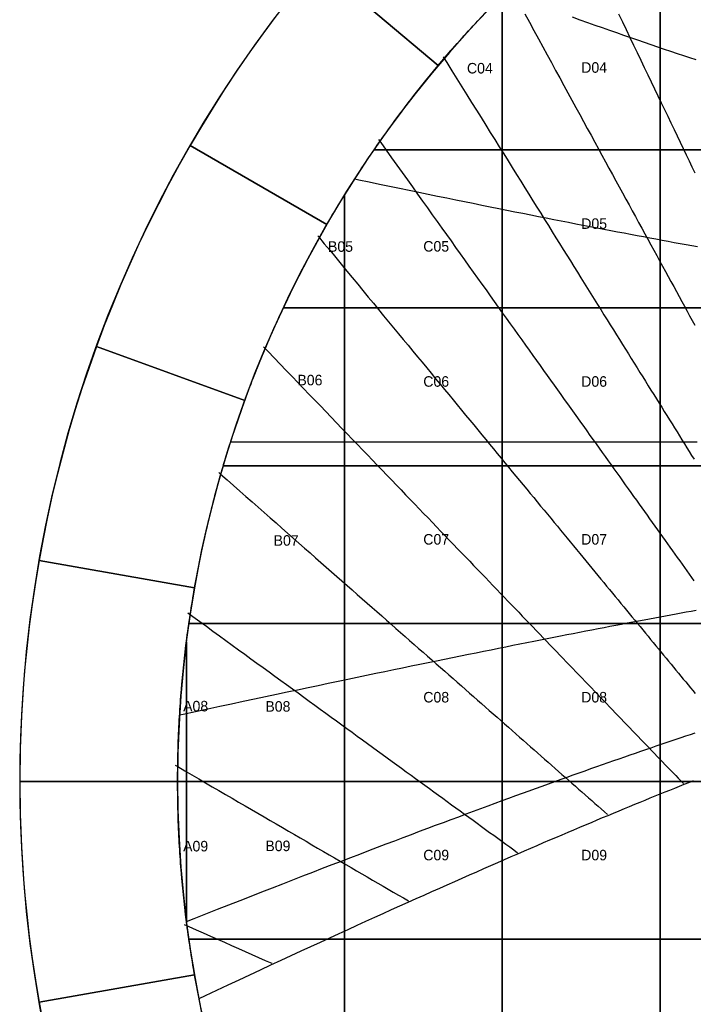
# Model space of a CAD drawing. Header units: millimetres. Extents: x -7250 to 7250, y -7250 to 7250.
# Tile 2 of 15: x -7250 to -3411, y -1271 to 4343. Entities that reach past the tile are written whole.
import ezdxf

# ---------------------------------------------------------------- set-up
doc = ezdxf.new("R2010")
doc.units = ezdxf.units.MM
for name, color, linetype in [('CUT', 1, 'Continuous'), ('DECL', 30, 'Continuous'), ('HOUR', 7, 'Continuous'), ('HOUR15', 9, 'Continuous'), ('HOUR30', 8, 'Continuous'), ('ID', 3, 'Continuous')]:
    doc.layers.add(name, color=color, linetype=linetype)

msp = doc.modelspace()

# ---------------------------------------------------------------- linework, layer by layer
at = {"layer": 'CUT'}
for points in [[(-4864.4, 4081.7), (-4792.4, 4166), (-4719, 4249), (-4644.1, 4330.7), (-4567.8, 4411.1), (-4490.1, 4490.1), (-4411.1, 4567.8), (-4330.7, 4644.1), (-4249, 4719), (-4166, 4792.4), (-4081.7, 4864.4), (-4660.2, 5553.8), (-4756.4, 5471.6), (-4851.2, 5387.8), (-4944.5, 5302.3), (-5036.3, 5215.2), (-5126.5, 5126.5), (-5215.2, 5036.3), (-5302.3, 4944.5), (-5387.8, 4851.2), (-5471.6, 4756.4), (-5553.8, 4660.2), (-4864.4, 4081.7)], [(-5499.3, 3175), (-5443, 3270.5), (-5385.1, 3365), (-5325.6, 3458.5), (-5264.4, 3550.9), (-5201.6, 3642.2), (-5137.3, 3732.4), (-5071.3, 3821.5), (-5003.9, 3909.5), (-4934.9, 3996.2), (-4864.4, 4081.7), (-5553.8, 4660.2), (-5634.3, 4562.6), (-5713.1, 4463.5), (-5790.1, 4363.2), (-5865.4, 4261.4), (-5938.9, 4158.4), (-6010.5, 4054.1), (-6080.4, 3948.6), (-6148.3, 3841.9), (-6214.5, 3734), (-6278.7, 3625), (-5499.3, 3175)], [(-3600, 3600), (-4500, 3600), (-4500, 4480.2), (-4490.1, 4490.1), (-4480.2, 4500), (-3600, 4500), (-3600, 3600)], [(-3600, 4500), (-2700, 4500), (-2700, 3600), (-3600, 3600), (-3600, 4500)], [(-5967, 2171.8), (-5928.2, 2275.6), (-5887.6, 2378.8), (-5845.2, 2481.1), (-5801, 2582.8), (-5755.1, 2683.6), (-5707.3, 2783.7), (-5657.9, 2882.8), (-5606.7, 2981.1), (-5553.8, 3078.5), (-5499.3, 3175), (-6278.7, 3625), (-6341, 3514.9), (-6401.4, 3403.7), (-6459.8, 3291.4), (-6516.3, 3178.2), (-6570.7, 3064), (-6623.2, 2948.8), (-6673.7, 2832.8), (-6722.1, 2715.9), (-6768.5, 2598.2), (-6812.8, 2479.6), (-5967, 2171.8)], [(-4500, 2700), (-5400, 2700), (-5400, 3341), (-5395.9, 3347.7), (-5385.6, 3364.3), (-5375.2, 3380.8), (-5364.8, 3397.2), (-5354.4, 3413.7), (-5343.9, 3430.1), (-5333.3, 3446.5), (-5322.7, 3462.8), (-5312.1, 3479.1), (-5301.4, 3495.4), (-5290.6, 3511.7), (-5279.8, 3527.9), (-5269, 3544.1), (-5258.1, 3560.2), (-5247.1, 3576.3), (-5236.1, 3592.4), (-5230.9, 3600), (-4500, 3600), (-4500, 2700)], [(-4500, 3600), (-3600, 3600), (-3600, 2700), (-4500, 2700), (-4500, 3600)], [(-3600, 3600), (-2700, 3600), (-2700, 2700), (-3600, 2700), (-3600, 3600)], [(-5747.4, 2700), (-5740.3, 2715), (-5732, 2732.6), (-5723.6, 2750.1), (-5715.1, 2767.7), (-5706.6, 2785.2), (-5698, 2802.7), (-5689.4, 2820.2), (-5680.7, 2837.6), (-5672, 2855), (-5663.2, 2872.4), (-5654.3, 2889.8), (-5645.5, 2907.1), (-5636.5, 2924.4), (-5627.5, 2941.7), (-5618.5, 2959), (-5609.4, 2976.2), (-5600.2, 2993.4), (-5591, 3010.5), (-5581.7, 3027.7), (-5572.4, 3044.8), (-5563, 3061.9), (-5553.6, 3078.9), (-5544.2, 3095.9), (-5534.6, 3112.9), (-5525.1, 3129.9), (-5515.4, 3146.8), (-5505.7, 3163.7), (-5496, 3180.6), (-5486.2, 3197.5), (-5476.4, 3214.3), (-5466.5, 3231.1), (-5456.6, 3247.8), (-5446.6, 3264.6), (-5436.5, 3281.2), (-5426.4, 3297.9), (-5416.3, 3314.5), (-5406.1, 3331.1), (-5400, 3341), (-5400, 2700), (-5747.4, 2700)], [(-5400, 1800), (-6089.5, 1800), (-6087.8, 1806), (-6082.2, 1824.7), (-6076.6, 1843.3), (-6070.9, 1861.9), (-6065.1, 1880.6), (-6059.3, 1899.2), (-6053.5, 1917.7), (-6047.6, 1936.3), (-6041.6, 1954.8), (-6035.6, 1973.4), (-6029.5, 1991.9), (-6023.4, 2010.4), (-6017.2, 2028.8), (-6010.9, 2047.3), (-6004.6, 2065.7), (-5998.2, 2084.1), (-5991.8, 2102.5), (-5985.3, 2120.9), (-5978.8, 2139.3), (-5972.2, 2157.6), (-5965.6, 2175.9), (-5958.9, 2194.2), (-5952.1, 2212.5), (-5945.3, 2230.7), (-5938.4, 2248.9), (-5931.5, 2267.1), (-5924.5, 2285.3), (-5917.5, 2303.5), (-5910.4, 2321.6), (-5903.2, 2339.8), (-5896, 2357.9), (-5888.8, 2375.9), (-5881.4, 2394), (-5874.1, 2412), (-5866.6, 2430), (-5859.2, 2448), (-5851.6, 2466), (-5844, 2483.9), (-5836.4, 2501.8), (-5828.7, 2519.7), (-5820.9, 2537.6), (-5813.1, 2555.5), (-5805.2, 2573.3), (-5797.3, 2591.1), (-5789.3, 2608.9), (-5781.3, 2626.6), (-5773.2, 2644.3), (-5765.1, 2662), (-5756.9, 2679.7), (-5748.6, 2697.4), (-5747.4, 2700), (-5400, 2700), (-5400, 1800)], [(-5400, 2700), (-4500, 2700), (-4500, 1800), (-5400, 1800), (-5400, 2700)], [(-4500, 2700), (-3600, 2700), (-3600, 1800), (-4500, 1800), (-4500, 2700)], [(-3600, 2700), (-2700, 2700), (-2700, 1800), (-3600, 1800), (-3600, 2700)], [(-6253.5, 1102.7), (-6233.3, 1211.6), (-6211.2, 1320.2), (-6187.2, 1428.4), (-6161.4, 1536.2), (-6133.6, 1643.5), (-6104, 1750.3), (-6072.5, 1856.6), (-6039.2, 1962.3), (-6004, 2067.4), (-5967, 2171.8), (-6812.8, 2479.6), (-6855, 2360.4), (-6895.2, 2240.4), (-6933.2, 2119.7), (-6969.1, 1998.4), (-7003, 1876.4), (-7034.6, 1753.9), (-7064.2, 1630.9), (-7091.6, 1507.4), (-7116.8, 1383.4), (-7139.9, 1258.9), (-6253.5, 1102.7)], [(-5400, 900), (-6285.9, 900), (-6284.1, 912.5), (-6281.3, 931.7), (-6278.4, 951), (-6275.4, 970.3), (-6272.4, 989.5), (-6269.4, 1008.7), (-6266.2, 1028), (-6263.1, 1047.2), (-6259.8, 1066.4), (-6256.5, 1085.6), (-6253.2, 1104.8), (-6249.7, 1124), (-6246.3, 1143.1), (-6242.7, 1162.3), (-6239.1, 1181.5), (-6235.5, 1200.6), (-6231.8, 1219.7), (-6228, 1238.8), (-6224.2, 1257.9), (-6220.3, 1277), (-6216.3, 1296.1), (-6212.3, 1315.2), (-6208.3, 1334.2), (-6204.1, 1353.3), (-6199.9, 1372.3), (-6195.7, 1391.3), (-6191.4, 1410.3), (-6187.1, 1429.3), (-6182.6, 1448.3), (-6178.2, 1467.2), (-6173.6, 1486.2), (-6169, 1505.1), (-6164.4, 1524), (-6159.7, 1542.9), (-6154.9, 1561.8), (-6150.1, 1580.7), (-6145.2, 1599.6), (-6140.3, 1618.4), (-6135.3, 1637.2), (-6130.3, 1656), (-6125.1, 1674.8), (-6120, 1693.6), (-6114.8, 1712.4), (-6109.5, 1731.1), (-6104.1, 1749.9), (-6098.7, 1768.6), (-6093.3, 1787.3), (-6089.5, 1800), (-5400, 1800), (-5400, 900)], [(-5400, 1800), (-4500, 1800), (-4500, 900), (-5400, 900), (-5400, 1800)], [(-4500, 1800), (-3600, 1800), (-3600, 900), (-4500, 900), (-4500, 1800)], [(-3600, 1800), (-2700, 1800), (-2700, 900), (-3600, 900), (-3600, 1800)], [(-6350, 0), (-6349, 110.8), (-6346.1, 221.6), (-6341.3, 332.3), (-6334.5, 443), (-6325.8, 553.4), (-6315.2, 663.8), (-6302.7, 773.9), (-6288.2, 883.7), (-6271.8, 993.4), (-6253.5, 1102.7), (-7139.9, 1258.9), (-7160.7, 1134.1), (-7179.4, 1009), (-7196, 883.6), (-7210.3, 757.8), (-7222.4, 631.9), (-7232.3, 505.7), (-7240.1, 379.4), (-7245.6, 253), (-7248.9, 126.5), (-7250, 0), (-6350, 0)], [(-5400, 0), (-6300, 0), (-6300, 795.3), (-6299.8, 796.6), (-6297.4, 816), (-6294.8, 835.3), (-6292.2, 854.6), (-6289.6, 873.9), (-6286.9, 893.2), (-6285.9, 900), (-5400, 900), (-5400, 0)], [(-5400, 900), (-4500, 900), (-4500, 0), (-5400, 0), (-5400, 900)], [(-4500, 900), (-3600, 900), (-3600, 0), (-4500, 0), (-4500, 900)], [(-3600, 900), (-2700, 900), (-2700, 0), (-3600, 0), (-3600, 900)], [(-6350, 0), (-6350, 19.5), (-6349.9, 39), (-6349.7, 58.4), (-6349.5, 77.9), (-6349.3, 97.4), (-6348.9, 116.9), (-6348.5, 136.4), (-6348.1, 155.8), (-6347.6, 175.3), (-6347, 194.8), (-6346.4, 214.3), (-6345.7, 233.7), (-6345, 253.2), (-6344.1, 272.7), (-6343.3, 292.1), (-6342.4, 311.6), (-6341.4, 331), (-6340.3, 350.5), (-6339.2, 369.9), (-6338.1, 389.4), (-6336.8, 408.8), (-6335.5, 428.3), (-6334.2, 447.7), (-6332.8, 467.1), (-6331.3, 486.6), (-6329.8, 506), (-6328.2, 525.4), (-6326.6, 544.8), (-6324.9, 564.2), (-6323.1, 583.6), (-6321.3, 603), (-6319.4, 622.4), (-6317.5, 641.8), (-6315.5, 661.2), (-6313.4, 680.5), (-6311.3, 699.9), (-6309.1, 719.3), (-6306.9, 738.6), (-6304.6, 758), (-6302.2, 777.3), (-6300, 795.3), (-6300, 0), (-6350, 0)], [(-6300, -795.3), (-6302.2, -777.3), (-6304.6, -758), (-6306.9, -738.6), (-6309.1, -719.3), (-6311.3, -699.9), (-6313.4, -680.5), (-6315.5, -661.2), (-6317.5, -641.8), (-6319.4, -622.4), (-6321.3, -603), (-6323.1, -583.6), (-6324.9, -564.2), (-6326.6, -544.8), (-6328.2, -525.4), (-6329.8, -506), (-6331.3, -486.6), (-6332.8, -467.1), (-6334.2, -447.7), (-6335.5, -428.3), (-6336.8, -408.8), (-6338.1, -389.4), (-6339.2, -369.9), (-6340.3, -350.5), (-6341.4, -331), (-6342.4, -311.6), (-6343.3, -292.1), (-6344.1, -272.7), (-6345, -253.2), (-6345.7, -233.7), (-6346.4, -214.3), (-6347, -194.8), (-6347.6, -175.3), (-6348.1, -155.8), (-6348.5, -136.4), (-6348.9, -116.9), (-6349.3, -97.4), (-6349.5, -77.9), (-6349.7, -58.4), (-6349.9, -39), (-6350, -19.5), (-6350, 0), (-6300, 0), (-6300, -795.3)], [(-5400, 0), (-5400, -900), (-6285.9, -900), (-6286.9, -893.2), (-6289.6, -873.9), (-6292.2, -854.6), (-6294.8, -835.3), (-6297.4, -816), (-6299.8, -796.6), (-6300, -795.3), (-6300, 0), (-5400, 0)], [(-5400, 0), (-4500, 0), (-4500, -900), (-5400, -900), (-5400, 0)], [(-4500, 0), (-3600, 0), (-3600, -900), (-4500, -900), (-4500, 0)], [(-3600, 0), (-2700, 0), (-2700, -900), (-3600, -900), (-3600, 0)], [(-6253.5, -1102.7), (-6271.8, -993.4), (-6288.2, -883.7), (-6302.7, -773.9), (-6315.2, -663.8), (-6325.8, -553.4), (-6334.5, -443), (-6341.3, -332.3), (-6346.1, -221.6), (-6349, -110.8), (-6350, 0), (-7250, 0), (-7248.9, -126.5), (-7245.6, -253), (-7240.1, -379.4), (-7232.3, -505.7), (-7222.4, -631.9), (-7210.3, -757.8), (-7196, -883.6), (-7179.4, -1009), (-7160.7, -1134.1), (-7139.9, -1258.9), (-6253.5, -1102.7)], [(-5400, -900), (-4500, -900), (-4500, -1800), (-5400, -1800), (-5400, -900)], [(-4500, -900), (-3600, -900), (-3600, -1800), (-4500, -1800), (-4500, -900)], [(-3600, -900), (-2700, -900), (-2700, -1800), (-3600, -1800), (-3600, -900)], [(-5967, -2171.8), (-6004, -2067.4), (-6039.2, -1962.3), (-6072.5, -1856.6), (-6104, -1750.3), (-6133.6, -1643.5), (-6161.4, -1536.2), (-6187.2, -1428.4), (-6211.2, -1320.2), (-6233.3, -1211.6), (-6253.5, -1102.7), (-7139.9, -1258.9), (-7116.8, -1383.4), (-7091.6, -1507.4), (-7064.2, -1630.9), (-7034.6, -1753.9), (-7003, -1876.4), (-6969.1, -1998.4), (-6933.2, -2119.7), (-6895.2, -2240.4), (-6855, -2360.4), (-6812.8, -2479.6), (-5967, -2171.8)]]:
    msp.add_lwpolyline(points, close=True, dxfattribs=at)
for points in [[(-4500, 4480.2), (-4500, 3600), (-5230.9, 3600), (-5230.9, 3600), (-5225.1, 3608.4), (-5214, 3624.5), (-5202.9, 3640.4), (-5191.7, 3656.4), (-5180.4, 3672.3), (-5169.1, 3688.2), (-5157.8, 3704), (-5146.4, 3719.8), (-5135, 3735.6), (-5123.5, 3751.3), (-5111.9, 3767), (-5100.4, 3782.7), (-5088.7, 3798.3), (-5077.1, 3813.9), (-5065.3, 3829.5), (-5053.6, 3845), (-5041.7, 3860.5), (-5029.9, 3875.9), (-5018, 3891.3), (-5006, 3906.7), (-4994, 3922.1), (-4981.9, 3937.4), (-4969.8, 3952.6), (-4957.7, 3967.9), (-4945.5, 3983), (-4933.2, 3998.2), (-4921, 4013.3), (-4908.6, 4028.4), (-4896.2, 4043.4), (-4883.8, 4058.4), (-4871.3, 4073.4), (-4858.8, 4088.3), (-4846.2, 4103.2), (-4833.6, 4118.1), (-4821, 4132.9), (-4808.3, 4147.6), (-4795.5, 4162.4), (-4782.7, 4177.1), (-4769.9, 4191.7), (-4757, 4206.3), (-4744.1, 4220.9), (-4731.1, 4235.4), (-4718.1, 4249.9), (-4705, 4264.4), (-4691.9, 4278.8), (-4678.8, 4293.2), (-4665.6, 4307.5), (-4652.4, 4321.8), (-4639.1, 4336.1), (-4625.7, 4350.3)], [(-6220.3, -1277), (-6224.2, -1257.9), (-6228, -1238.8), (-6231.8, -1219.7), (-6235.5, -1200.6), (-6239.1, -1181.5), (-6242.7, -1162.3), (-6246.3, -1143.1), (-6249.7, -1124), (-6253.2, -1104.8), (-6256.5, -1085.6), (-6259.8, -1066.4), (-6263.1, -1047.2), (-6266.2, -1028), (-6269.4, -1008.7), (-6272.4, -989.5), (-6275.4, -970.3), (-6278.4, -951), (-6281.3, -931.7), (-6284.1, -912.5), (-6285.9, -900), (-5400, -900), (-5400, -1800)]]:
    msp.add_lwpolyline(points, dxfattribs=at)
for radius in [7250, 6350]:
    msp.add_circle((0, 0), radius, dxfattribs=at)
at = {"layer": 'DECL'}
for points in [[(-4101.1, 4358), (-4057.6, 4342.5), (-4014.6, 4327.2), (-3972.3, 4312.3), (-3930.5, 4297.5), (-3889.2, 4283.1), (-3848.5, 4268.8), (-3808.3, 4254.8), (-3768.6, 4241), (-3729.4, 4227.5), (-3690.6, 4214.1), (-3652.4, 4201), (-3614.6, 4188.1), (-3577.3, 4175.4), (-3540.4, 4162.9), (-3504, 4150.6), (-3468, 4138.5), (-3432.4, 4126.6), (-3397.2, 4114.8)], [(-5340.8, 3434.9), (-5317, 3429.9), (-5257.7, 3417.5), (-5199.3, 3405.4), (-5141.9, 3393.5), (-5085.5, 3381.8), (-5030, 3370.3), (-4975.4, 3359.1), (-4921.6, 3348), (-4868.7, 3337.2), (-4816.7, 3326.5), (-4765.4, 3316.1), (-4714.9, 3305.8), (-4665.2, 3295.7), (-4616.3, 3285.8), (-4568, 3276.1), (-4520.5, 3266.6), (-4473.7, 3257.2), (-4427.5, 3247.9), (-4382, 3238.9), (-4337.2, 3230), (-4292.9, 3221.2), (-4249.3, 3212.6), (-4206.3, 3204.1), (-4163.9, 3195.8), (-4122, 3187.6), (-4080.7, 3179.5), (-4040, 3171.6), (-3999.7, 3163.8), (-3960, 3156.2), (-3920.8, 3148.6), (-3882.1, 3141.2), (-3843.9, 3133.9), (-3806.2, 3126.7), (-3768.9, 3119.6), (-3732.1, 3112.6), (-3695.7, 3105.8), (-3659.8, 3099), (-3624.3, 3092.4), (-3589.2, 3085.8), (-3554.5, 3079.4), (-3520.2, 3073), (-3486.3, 3066.8), (-3452.8, 3060.6), (-3419.7, 3054.5), (-3386.9, 3048.6)], [(-6047.7, 1935.9), (-6004.2, 1935.9), (-5936, 1935.9), (-5869.1, 1935.9), (-5803.4, 1935.9), (-5738.9, 1935.9), (-5675.5, 1935.9), (-5613.3, 1935.9), (-5552.2, 1935.9), (-5492.1, 1935.9), (-5433.1, 1935.9), (-5375, 1935.9), (-5317.9, 1935.9), (-5261.8, 1935.9), (-5206.6, 1935.9), (-5152.3, 1935.9), (-5098.9, 1935.9), (-5046.3, 1935.9), (-4994.5, 1935.9), (-4943.6, 1935.9), (-4893.4, 1935.9), (-4844.1, 1935.9), (-4795.4, 1935.9), (-4747.5, 1935.9), (-4700.3, 1935.9), (-4653.8, 1935.9), (-4607.9, 1935.9), (-4562.8, 1935.9), (-4518.2, 1935.9), (-4474.3, 1935.9), (-4431, 1935.9), (-4388.4, 1935.9), (-4346.2, 1935.9), (-4304.7, 1935.9), (-4263.7, 1935.9), (-4223.3, 1935.9), (-4183.4, 1935.9), (-4144.1, 1935.9), (-4105.2, 1935.9), (-4066.8, 1935.9), (-4029, 1935.9), (-3991.6, 1935.9), (-3954.6, 1935.9), (-3918.2, 1935.9), (-3882.1, 1935.9), (-3846.5, 1935.9), (-3811.4, 1935.9), (-3776.6, 1935.9), (-3742.3, 1935.9), (-3708.4, 1935.9), (-3674.9, 1935.9), (-3641.7, 1935.9), (-3608.9, 1935.9), (-3576.5, 1935.9), (-3544.5, 1935.9), (-3512.8, 1935.9), (-3481.5, 1935.9), (-3450.5, 1935.9), (-3419.8, 1935.9), (-3389.5, 1935.9)], [(-6338.7, 379), (-6318.4, 383.4), (-6247.6, 398.6), (-6178.1, 413.6), (-6109.9, 428.2), (-6043, 442.6), (-5977.3, 456.6), (-5912.8, 470.4), (-5849.4, 483.9), (-5787.2, 497.2), (-5726.1, 510.1), (-5666, 522.9), (-5607, 535.3), (-5549, 547.6), (-5492, 559.6), (-5435.9, 571.4), (-5380.7, 582.9), (-5326.5, 594.3), (-5273.1, 605.4), (-5220.5, 616.4), (-5168.9, 627.1), (-5118, 637.7), (-5067.9, 648), (-5018.6, 658.2), (-4970, 668.2), (-4922.2, 678.1), (-4875, 687.7), (-4828.6, 697.2), (-4782.9, 706.6), (-4737.8, 715.7), (-4693.3, 724.8), (-4649.5, 733.6), (-4606.4, 742.3), (-4563.8, 750.9), (-4521.8, 759.4), (-4480.4, 767.7), (-4439.5, 775.9), (-4399.2, 783.9), (-4359.4, 791.8), (-4320.2, 799.6), (-4281.5, 807.3), (-4243.2, 814.8), (-4205.5, 822.2), (-4168.2, 829.6), (-4131.5, 836.8), (-4095.1, 843.8), (-4059.2, 850.8), (-4023.8, 857.7), (-3988.8, 864.5), (-3954.2, 871.2), (-3920.1, 877.7), (-3886.3, 884.2), (-3852.9, 890.6), (-3819.9, 896.9), (-3787.3, 903.1), (-3755.1, 909.2), (-3723.3, 915.2), (-3691.8, 921.2), (-3660.6, 927), (-3629.8, 932.8), (-3599.3, 938.5), (-3569.2, 944.1), (-3539.4, 949.6), (-3509.9, 955.1), (-3480.7, 960.5), (-3451.8, 965.8), (-3423.2, 971), (-3395, 976.2)], [(-6299.6, -798.5), (-6255.5, -781.1), (-6188.4, -754.6), (-6122.5, -728.7), (-6057.7, -703.2), (-5994.2, -678.3), (-5931.8, -653.9), (-5870.5, -629.9), (-5810.2, -606.4), (-5751, -583.4), (-5692.8, -560.8), (-5635.6, -538.6), (-5579.4, -516.8), (-5524.1, -495.5), (-5469.7, -474.5), (-5416.2, -454), (-5363.5, -433.8), (-5311.7, -413.9), (-5260.7, -394.4), (-5210.5, -375.3), (-5161.1, -356.5), (-5112.4, -338), (-5064.5, -319.9), (-5017.3, -302.1), (-4970.8, -284.5), (-4925, -267.3), (-4879.8, -250.3), (-4835.3, -233.7), (-4791.4, -217.3), (-4748.2, -201.2), (-4705.5, -185.3), (-4663.5, -169.7), (-4622, -154.4), (-4581.1, -139.3), (-4540.8, -124.5), (-4501, -109.8), (-4461.7, -95.4), (-4423, -81.3), (-4384.7, -67.3), (-4347, -53.6), (-4309.7, -40.1), (-4272.9, -26.8), (-4236.5, -13.7), (-4200.7, -0.8), (-4165.2, 11.9), (-4130.2, 24.5), (-4095.6, 36.8), (-4061.5, 49), (-4027.7, 61), (-3994.4, 72.8), (-3961.4, 84.4), (-3928.8, 95.9), (-3896.6, 107.2), (-3864.8, 118.3), (-3833.3, 129.3), (-3802.2, 140.1), (-3771.4, 150.8), (-3741, 161.3), (-3710.9, 171.7), (-3681.1, 182), (-3651.7, 192.1), (-3622.5, 202), (-3593.7, 211.8), (-3565.2, 221.5), (-3537, 231.1), (-3509, 240.5), (-3481.4, 249.8), (-3454, 259), (-3426.9, 268.1), (-3400.1, 277)], [(-6228.2, -1237.6), (-6191.4, -1220.3), (-6126.5, -1189.9), (-6062.7, -1160.1), (-6000.1, -1130.8), (-5938.6, -1102.1), (-5878.1, -1074), (-5818.8, -1046.4), (-5760.4, -1019.4), (-5703, -992.9), (-5646.6, -966.8), (-5591.2, -941.3), (-5536.6, -916.2), (-5482.9, -891.6), (-5430.1, -867.4), (-5378.2, -843.6), (-5327, -820.3), (-5276.7, -797.4), (-5227.1, -774.9), (-5178.3, -752.8), (-5130.3, -731.1), (-5082.9, -709.7), (-5036.3, -688.8), (-4990.4, -668.1), (-4945.1, -647.9), (-4900.5, -627.9), (-4856.5, -608.3), (-4813.2, -589), (-4770.4, -570.1), (-4728.3, -551.4), (-4686.7, -533), (-4645.8, -515), (-4605.3, -497.2), (-4565.4, -479.7), (-4526.1, -462.5), (-4487.2, -445.5), (-4448.9, -428.8), (-4411.1, -412.4), (-4373.7, -396.2), (-4336.9, -380.3), (-4300.5, -364.6), (-4264.5, -349.2), (-4229, -333.9), (-4193.9, -318.9), (-4159.3, -304.2), (-4125.1, -289.6), (-4091.3, -275.3), (-4057.9, -261.1), (-4024.9, -247.2), (-3992.2, -233.5), (-3960, -220), (-3928.1, -206.6), (-3896.6, -193.5), (-3865.4, -180.5), (-3834.6, -167.7), (-3804.1, -155.1), (-3774, -142.7), (-3744.2, -130.4), (-3714.7, -118.3), (-3685.5, -106.4), (-3656.7, -94.6), (-3628.1, -83), (-3599.9, -71.6), (-3571.9, -60.3), (-3544.3, -49.1), (-3516.9, -38.1), (-3489.8, -27.3), (-3462.9, -16.6), (-3436.4, -6), (-3410, 4.4)]]:
    msp.add_lwpolyline(points, dxfattribs=at)
at = {"layer": 'HOUR'}
for points in [[(-3837.4, 4376.9), (-3815.5, 4331.1), (-3793.9, 4286.1), (-3772.6, 4241.6), (-3751.6, 4197.8), (-3730.9, 4154.6), (-3710.6, 4112.1), (-3690.5, 4070.1), (-3670.6, 4028.7), (-3651.1, 3987.9), (-3631.8, 3947.6), (-3612.8, 3907.9), (-3594, 3868.6), (-3575.5, 3830), (-3557.2, 3791.8), (-3539.1, 3754.1), (-3521.3, 3716.9), (-3503.7, 3680.1), (-3486.4, 3643.8), (-3469.2, 3608), (-3452.3, 3572.6), (-3435.5, 3537.7), (-3419, 3503.1), (-3402.7, 3469)], [(-5551.2, 3110.2), (-5547.6, 3105.9), (-5514.4, 3065.6), (-5481.6, 3025.8), (-5449.2, 2986.6), (-5417.3, 2947.9), (-5385.8, 2909.6), (-5354.7, 2871.9), (-5324, 2834.6), (-5293.7, 2797.8), (-5263.7, 2761.5), (-5234.1, 2725.6), (-5204.9, 2690.1), (-5176, 2655.1), (-5147.5, 2620.5), (-5119.3, 2586.3), (-5091.4, 2552.5), (-5063.9, 2519.1), (-5036.7, 2486.1), (-5009.8, 2453.4), (-4983.2, 2421.2), (-4956.8, 2389.2), (-4930.8, 2357.7), (-4905.1, 2326.5), (-4879.7, 2295.6), (-4854.5, 2265.1), (-4829.6, 2234.9), (-4805, 2205), (-4780.6, 2175.4), (-4756.5, 2146.1), (-4732.6, 2117.2), (-4709, 2088.5), (-4685.6, 2060.1), (-4662.4, 2032.1), (-4639.5, 2004.3), (-4616.8, 1976.7), (-4594.3, 1949.5), (-4572.1, 1922.5), (-4550.1, 1895.7), (-4528.2, 1869.3), (-4506.6, 1843), (-4485.2, 1817.1), (-4464, 1791.3), (-4443, 1765.8), (-4422.1, 1740.6), (-4401.5, 1715.5), (-4381.1, 1690.7), (-4360.8, 1666.1), (-4340.7, 1641.8), (-4320.8, 1617.6), (-4301, 1593.7), (-4281.5, 1569.9), (-4262.1, 1546.4), (-4242.8, 1523), (-4223.8, 1499.9), (-4204.8, 1476.9), (-4186.1, 1454.2), (-4167.5, 1431.6), (-4149, 1409.2), (-4130.7, 1387), (-4112.5, 1365), (-4094.5, 1343.1), (-4076.6, 1321.4), (-4058.9, 1299.9), (-4041.3, 1278.5), (-4023.8, 1257.3), (-4006.5, 1236.3), (-3989.3, 1215.4), (-3972.2, 1194.7), (-3955.2, 1174.1), (-3938.4, 1153.7), (-3921.7, 1133.4), (-3905.1, 1113.3), (-3888.6, 1093.3), (-3872.3, 1073.5), (-3856, 1053.8), (-3839.9, 1034.2), (-3823.9, 1014.8), (-3808, 995.5), (-3792.2, 976.3), (-3776.5, 957.3), (-3760.9, 938.4), (-3745.4, 919.6), (-3730, 900.9), (-3714.7, 882.3), (-3699.5, 863.9), (-3684.4, 845.6), (-3669.4, 827.4), (-3654.5, 809.3), (-3639.7, 791.3), (-3625, 773.5), (-3610.3, 755.7), (-3595.8, 738), (-3581.3, 720.5), (-3566.9, 703), (-3552.6, 685.7), (-3538.4, 668.4), (-3524.3, 651.3), (-3510.2, 634.2), (-3496.2, 617.3), (-3482.3, 600.4), (-3468.5, 583.7), (-3454.8, 567), (-3441.1, 550.4), (-3427.5, 533.9), (-3414, 517.5), (-3400.5, 501.2)], [(-6364.3, 93.3), (-6348.9, 84.3), (-6308.8, 61), (-6269.1, 37.8), (-6229.8, 14.9), (-6190.9, -7.7), (-6152.4, -30.2), (-6114.3, -52.4), (-6076.5, -74.3), (-6039.2, -96.1), (-6002.2, -117.7), (-5965.6, -139), (-5929.3, -160.1), (-5893.4, -181.1), (-5857.8, -201.8), (-5822.6, -222.3), (-5787.6, -242.7), (-5753, -262.8), (-5718.8, -282.8), (-5684.8, -302.6), (-5651.1, -322.2), (-5617.8, -341.6), (-5584.7, -360.9), (-5552, -380), (-5519.5, -398.9), (-5487.3, -417.7), (-5455.3, -436.3), (-5423.7, -454.7), (-5392.3, -473), (-5361.1, -491.2), (-5330.3, -509.1), (-5299.6, -527), (-5269.3, -544.7), (-5239.1, -562.2), (-5209.3, -579.6), (-5179.6, -596.9), (-5150.2, -614.1), (-5121, -631.1), (-5092, -648), (-5063.3, -664.7), (-5034.8, -681.3)]]:
    msp.add_lwpolyline(points, dxfattribs=at)
at = {"layer": 'HOUR15'}
for points in [[(-4372, 4375.9), (-4345.7, 4327.8), (-4319.8, 4280.4), (-4294.3, 4233.7), (-4269.2, 4187.7), (-4244.5, 4142.4), (-4220.1, 4097.7), (-4196, 4053.6), (-4172.3, 4010.2), (-4149, 3967.4), (-4125.9, 3925.2), (-4103.2, 3883.5), (-4080.8, 3842.4), (-4058.6, 3801.9), (-4036.8, 3761.9), (-4015.3, 3722.5), (-3994, 3683.6), (-3973.1, 3645.1), (-3952.3, 3607.2), (-3931.9, 3569.8), (-3911.7, 3532.8), (-3891.8, 3496.3), (-3872.1, 3460.2), (-3852.7, 3424.6), (-3833.5, 3389.4), (-3814.5, 3354.6), (-3795.7, 3320.3), (-3777.2, 3286.3), (-3758.9, 3252.8), (-3740.8, 3219.6), (-3722.9, 3186.9), (-3705.2, 3154.5), (-3687.7, 3122.4), (-3670.5, 3090.8), (-3653.4, 3059.4), (-3636.4, 3028.5), (-3619.7, 2997.8), (-3603.2, 2967.5), (-3586.8, 2937.5), (-3570.6, 2907.9), (-3554.6, 2878.5), (-3538.7, 2849.5), (-3523.1, 2820.7), (-3507.5, 2792.3), (-3492.2, 2764.1), (-3476.9, 2736.3), (-3461.9, 2708.7), (-3447, 2681.3), (-3432.2, 2654.3), (-3417.6, 2627.5), (-3403.1, 2601)], [(-5204.8, 3659.1), (-5192.8, 3642.4), (-5161.6, 3598.6), (-5130.8, 3555.5), (-5100.4, 3513), (-5070.4, 3471), (-5040.9, 3429.7), (-5011.7, 3388.8), (-4982.9, 3348.6), (-4954.6, 3308.8), (-4926.5, 3269.6), (-4898.9, 3230.9), (-4871.6, 3192.7), (-4844.6, 3154.9), (-4818, 3117.7), (-4791.7, 3080.9), (-4765.7, 3044.5), (-4740.1, 3008.6), (-4714.8, 2973.2), (-4689.7, 2938.1), (-4665, 2903.5), (-4640.6, 2869.3), (-4616.4, 2835.5), (-4592.5, 2802), (-4568.9, 2769), (-4545.6, 2736.3), (-4522.5, 2704.1), (-4499.7, 2672.1), (-4477.2, 2640.5), (-4454.9, 2609.3), (-4432.8, 2578.4), (-4411, 2547.9), (-4389.4, 2517.6), (-4368, 2487.7), (-4346.9, 2458.1), (-4325.9, 2428.8), (-4305.2, 2399.8), (-4284.7, 2371.1), (-4264.4, 2342.7), (-4244.4, 2314.6), (-4224.5, 2286.8), (-4204.8, 2259.2), (-4185.3, 2231.9), (-4166, 2204.9), (-4146.9, 2178.1), (-4127.9, 2151.6), (-4109.2, 2125.4), (-4090.6, 2099.3), (-4072.2, 2073.6), (-4053.9, 2048), (-4035.8, 2022.7), (-4017.9, 1997.7), (-4000.2, 1972.8), (-3982.6, 1948.2), (-3965.1, 1923.8), (-3947.9, 1899.6), (-3930.7, 1875.6), (-3913.7, 1851.8), (-3896.9, 1828.2), (-3880.2, 1804.8), (-3863.6, 1781.6), (-3847.2, 1758.6), (-3830.9, 1735.8), (-3814.7, 1713.2), (-3798.7, 1690.8), (-3782.8, 1668.5), (-3767, 1646.4), (-3751.4, 1624.5), (-3735.9, 1602.8), (-3720.5, 1581.2), (-3705.2, 1559.8), (-3690, 1538.6), (-3674.9, 1517.5), (-3660, 1496.6), (-3645.1, 1475.8), (-3630.4, 1455.2), (-3615.8, 1434.7), (-3601.3, 1414.4), (-3586.9, 1394.2), (-3572.6, 1374.2), (-3558.3, 1354.3), (-3544.2, 1334.5), (-3530.2, 1314.9), (-3516.3, 1295.4), (-3502.5, 1276.1), (-3488.8, 1256.9), (-3475.1, 1237.8), (-3461.6, 1218.8), (-3448.1, 1200), (-3434.7, 1181.2), (-3421.4, 1162.6), (-3408.2, 1144.1)], [(-5861.4, 2478.4), (-5834.5, 2450.4), (-5799.8, 2414.3), (-5765.5, 2378.6), (-5731.6, 2343.3), (-5698.1, 2308.5), (-5665, 2274), (-5632.3, 2240), (-5600.1, 2206.4), (-5568.1, 2173.2), (-5536.6, 2140.4), (-5505.4, 2107.9), (-5474.6, 2075.9), (-5444.1, 2044.2), (-5414, 2012.8), (-5384.2, 1981.8), (-5354.8, 1951.1), (-5325.6, 1920.8), (-5296.8, 1890.8), (-5268.3, 1861.1), (-5240.1, 1831.8), (-5212.2, 1802.7), (-5184.5, 1774), (-5157.2, 1745.5), (-5130.1, 1717.4), (-5103.4, 1689.5), (-5076.9, 1661.9), (-5050.6, 1634.6), (-5024.6, 1607.6), (-4998.9, 1580.8), (-4973.4, 1554.3), (-4948.2, 1528), (-4923.2, 1502), (-4898.5, 1476.3), (-4873.9, 1450.7), (-4849.6, 1425.5), (-4825.6, 1400.4), (-4801.7, 1375.6), (-4778.1, 1351), (-4754.7, 1326.6), (-4731.5, 1302.5), (-4708.5, 1278.6), (-4685.7, 1254.8), (-4663.1, 1231.3), (-4640.7, 1208), (-4618.5, 1184.9), (-4596.4, 1161.9), (-4574.6, 1139.2), (-4552.9, 1116.7), (-4531.5, 1094.3), (-4510.2, 1072.1), (-4489, 1050.2), (-4468.1, 1028.3), (-4447.3, 1006.7), (-4426.6, 985.2), (-4406.2, 963.9), (-4385.9, 942.8), (-4365.7, 921.8), (-4345.7, 901), (-4325.9, 880.4), (-4306.2, 859.9), (-4286.6, 839.5), (-4267.2, 819.3), (-4247.9, 799.3), (-4228.8, 779.4), (-4209.8, 759.6), (-4191, 740), (-4172.2, 720.5), (-4153.7, 701.1), (-4135.2, 681.9), (-4116.9, 662.8), (-4098.6, 643.9), (-4080.6, 625.1), (-4062.6, 606.4), (-4044.7, 587.8), (-4027, 569.3), (-4009.4, 551), (-3991.9, 532.8), (-3974.5, 514.7), (-3957.2, 496.7), (-3940.1, 478.8), (-3923, 461.1), (-3906, 443.4), (-3889.2, 425.9), (-3872.4, 408.4), (-3855.8, 391.1), (-3839.2, 373.9), (-3822.7, 356.7), (-3806.4, 339.7), (-3790.1, 322.8), (-3773.9, 305.9), (-3757.8, 289.2), (-3741.8, 272.6), (-3725.9, 256), (-3710.1, 239.5), (-3694.4, 223.2), (-3678.7, 206.9), (-3663.2, 190.7), (-3647.7, 174.6), (-3632.3, 158.5), (-3617, 142.6), (-3601.7, 126.7), (-3586.6, 111), (-3571.5, 95.2), (-3556.5, 79.6), (-3541.5, 64.1), (-3526.6, 48.6), (-3511.8, 33.2), (-3497.1, 17.9), (-3482.5, 2.6), (-3467.9, -12.6)], [(-6291.9, 961), (-6262.5, 939.6), (-6224.2, 911.8), (-6186.3, 884.2), (-6148.9, 857), (-6111.8, 830), (-6075.2, 803.4), (-6038.9, 777), (-6003.1, 750.9), (-5967.6, 725.1), (-5932.4, 699.5), (-5897.7, 674.2), (-5863.3, 649.2), (-5829.2, 624.4), (-5795.5, 599.8), (-5762.1, 575.5), (-5729, 551.5), (-5696.3, 527.7), (-5663.8, 504.1), (-5631.7, 480.7), (-5599.9, 457.6), (-5568.4, 434.6), (-5537.2, 411.9), (-5506.3, 389.4), (-5475.6, 367.1), (-5445.2, 345), (-5415.1, 323.1), (-5385.3, 301.4), (-5355.8, 279.9), (-5326.5, 258.6), (-5297.4, 237.5), (-5268.6, 216.5), (-5240.1, 195.7), (-5211.8, 175.1), (-5183.7, 154.7), (-5155.9, 134.5), (-5128.2, 114.4), (-5100.9, 94.4), (-5073.7, 74.7), (-5046.8, 55.1), (-5020, 35.6), (-4993.5, 16.3), (-4967.2, -2.8), (-4941.1, -21.8), (-4915.2, -40.6), (-4889.5, -59.3), (-4864, -77.9), (-4838.7, -96.3), (-4813.6, -114.6), (-4788.6, -132.7), (-4763.8, -150.8), (-4739.3, -168.7), (-4714.9, -186.4), (-4690.6, -204), (-4666.6, -221.6), (-4642.7, -238.9), (-4618.9, -256.2), (-4595.4, -273.4), (-4572, -290.4), (-4548.7, -307.3), (-4525.6, -324.1), (-4502.7, -340.8), (-4479.9, -357.4), (-4457.2, -373.8), (-4434.8, -390.2), (-4412.4, -406.5)], [(-6312.4, -815.6), (-6286.7, -827), (-6245.1, -845.4), (-6203.9, -863.7), (-6163.1, -881.7), (-6122.7, -899.6), (-6082.7, -917.4), (-6043.1, -934.9), (-6003.8, -952.3), (-5965, -969.5), (-5926.5, -986.6), (-5888.3, -1003.5), (-5850.5, -1020.2), (-5813.1, -1036.8)]]:
    msp.add_lwpolyline(points, dxfattribs=at)
at = {"layer": 'HOUR30'}
for points in [[(-4837.1, 4131.5), (-4816.5, 4098.4), (-4787.3, 4051.5), (-4758.5, 4005.3), (-4730.1, 3959.8), (-4702.2, 3914.9), (-4674.6, 3870.7), (-4647.4, 3827.1), (-4620.6, 3784.1), (-4594.2, 3741.7), (-4568.1, 3699.8), (-4542.4, 3658.6), (-4517, 3617.9), (-4492, 3577.7), (-4467.3, 3538.1), (-4442.9, 3499), (-4418.9, 3460.4), (-4395.1, 3422.3), (-4371.7, 3384.6), (-4348.5, 3347.5), (-4325.7, 3310.8), (-4303.1, 3274.5), (-4280.8, 3238.7), (-4258.7, 3203.4), (-4236.9, 3168.4), (-4215.4, 3133.9), (-4194.2, 3099.8), (-4173.2, 3066.1), (-4152.4, 3032.8), (-4131.9, 2999.8), (-4111.6, 2967.3), (-4091.5, 2935.1), (-4071.7, 2903.2), (-4052, 2871.7), (-4032.6, 2840.6), (-4013.4, 2809.8), (-3994.4, 2779.3), (-3975.7, 2749.2), (-3957.1, 2719.4), (-3938.7, 2689.8), (-3920.5, 2660.6), (-3902.5, 2631.7), (-3884.6, 2603.1), (-3867, 2574.8), (-3849.5, 2546.8), (-3832.2, 2519), (-3815.1, 2491.5), (-3798.1, 2464.3), (-3781.3, 2437.4), (-3764.7, 2410.7), (-3748.2, 2384.3), (-3731.9, 2358.1), (-3715.7, 2332.1), (-3699.7, 2306.4), (-3683.9, 2281), (-3668.1, 2255.7), (-3652.6, 2230.7), (-3637.1, 2206), (-3621.8, 2181.4), (-3606.6, 2157.1), (-3591.6, 2132.9), (-3576.7, 2109), (-3561.9, 2085.3), (-3547.3, 2061.8), (-3532.7, 2038.5), (-3518.3, 2015.4), (-3504, 1992.4), (-3489.9, 1969.7), (-3475.8, 1947.1), (-3461.9, 1924.8), (-3448, 1902.6), (-3434.3, 1880.6), (-3420.7, 1858.7), (-3407.2, 1837.1)], [(-6116, 1760.7), (-6105.1, 1751), (-6068.3, 1718.7), (-6032, 1686.8), (-5996.1, 1655.2), (-5960.7, 1624), (-5925.6, 1593.2), (-5890.9, 1562.7), (-5856.6, 1532.5), (-5822.8, 1502.7), (-5789.2, 1473.2), (-5756.1, 1444.1), (-5723.3, 1415.2), (-5690.8, 1386.7), (-5658.7, 1358.4), (-5627, 1330.5), (-5595.5, 1302.9), (-5564.4, 1275.5), (-5533.7, 1248.4), (-5503.2, 1221.6), (-5473, 1195.1), (-5443.2, 1168.8), (-5413.6, 1142.8), (-5384.3, 1117.1), (-5355.3, 1091.6), (-5326.6, 1066.3), (-5298.2, 1041.3), (-5270, 1016.5), (-5242.1, 992), (-5214.5, 967.7), (-5187.1, 943.6), (-5160, 919.7), (-5133.1, 896.1), (-5106.5, 872.6), (-5080.1, 849.4), (-5053.9, 826.4), (-5027.9, 803.6), (-5002.2, 781), (-4976.7, 758.5), (-4951.5, 736.3), (-4926.4, 714.3), (-4901.6, 692.4), (-4876.9, 670.7), (-4852.5, 649.2), (-4828.2, 627.9), (-4804.2, 606.7), (-4780.3, 585.8), (-4756.7, 565), (-4733.2, 544.3), (-4709.9, 523.8), (-4686.8, 503.5), (-4663.9, 483.3), (-4641.1, 463.3), (-4618.5, 443.4), (-4596.1, 423.7), (-4573.9, 404.2), (-4551.8, 384.7), (-4529.9, 365.4), (-4508.1, 346.3), (-4486.5, 327.3), (-4465, 308.4), (-4443.7, 289.7), (-4422.6, 271.1), (-4401.6, 252.6), (-4380.7, 234.2), (-4360, 216), (-4339.4, 197.9), (-4319, 179.9), (-4298.7, 162.1), (-4278.5, 144.3), (-4258.4, 126.7), (-4238.5, 109.2), (-4218.7, 91.8), (-4199.1, 74.5), (-4179.5, 57.3), (-4160.1, 40.2), (-4140.8, 23.2), (-4121.6, 6.3), (-4102.6, -10.4), (-4083.6, -27.1), (-4064.8, -43.7), (-4046, -60.2), (-4027.4, -76.5), (-4008.9, -92.8), (-3990.5, -109), (-3972.2, -125.1), (-3954, -141.1), (-3935.9, -157), (-3917.9, -172.9), (-3900, -188.6)]]:
    msp.add_lwpolyline(points, dxfattribs=at)

# ---------------------------------------------------------------- texts
at = {"layer": 'ID'}
for s, p in [('D04', (-4050, 4040.1)), ('C04', (-4701.2, 4035.9)), ('D05', (-4050, 3150)), ('B05', (-5493.2, 3019.1)), ('C05', (-4950, 3020.5)), ('B06', (-5667.5, 2258)), ('C06', (-4950, 2250)), ('D06', (-4050, 2250)), ('B07', (-5803.1, 1343.7)), ('C07', (-4950, 1350)), ('D07', (-4050, 1350)), ('C08', (-4950, 450)), ('D08', (-4050, 450)), ('A08', (-6318.7, 399.1)), ('B08', (-5850, 397.6)), ('B09', (-5850, -397.6)), ('A09', (-6318.7, -399.1)), ('C09', (-4950, -450)), ('D09', (-4050, -450))]:
    msp.add_text(s, height=60, dxfattribs=at).set_placement(p)

doc.saveas('drawing.dxf')
